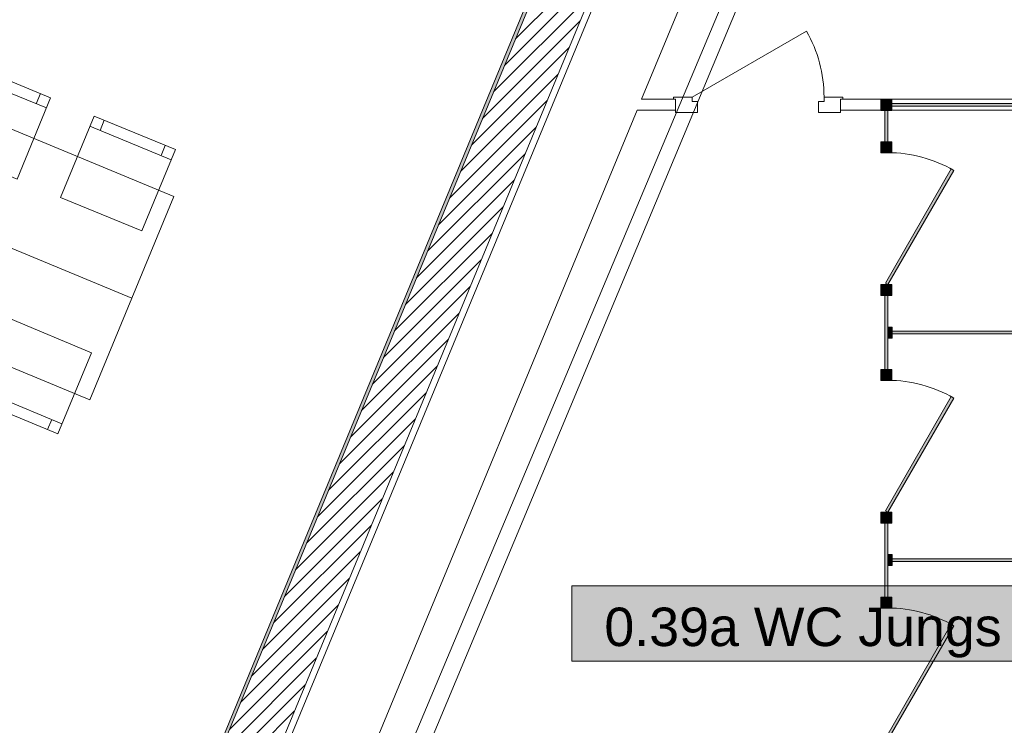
# Model space of a CAD drawing. Header units: metres. Extents: x -79 to 740, y -195 to 69.
# Tile 107 of 200: x 15.94 to 20.42, y 20.59 to 23.8. Entities that reach past the tile are written whole.
import ezdxf
from ezdxf.enums import TextEntityAlignment as Align

# ---------------------------------------------------------------- set-up
doc = ezdxf.new("R2010")
doc.units = ezdxf.units.M
doc.header["$MEASUREMENT"] = 0
for name, color, linetype in [('10 Wand außen', 7, 'Continuous'), ('70 Heizung', 7, 'Continuous'), ('Neubau_10 Wand außen', 7, 'Continuous'), ('Neubau_10 Wand innen', 7, 'Continuous'), ('Neubau_50 Möblierung', 7, 'Continuous'), ('Neubau_80 Raum', 7, 'Continuous')]:
    doc.layers.add(name, color=color, linetype=linetype)
doc.styles.add('ERSTELLTER_STIL_1', font='ARIALN.TTF')
doc.styles.add('ERSTELLTER_STIL_3', font='arial.ttf')

# ---------------------------------------------------------------- blocks, each defined once
blk = doc.blocks.new('Blockrahmentür 1-Fl 27_27')
at = {"layer": 'Neubau_10 Wand innen', "color": 7, "linetype": 'Continuous', "lineweight": 13}
for p, q in [((0.3, -0.01), (-0.2197, 0.2898)), ((-0.3, -0.01), (-0.385, -0.01)), ((-0.385, -0.01), (-0.385, -0.02)), ((-0.385, -0.02), (-0.375, -0.02)), ((-0.375, -0.02), (-0.375, -0.08)), ((-0.3, -0.03), (-0.3, -0.01)), ((-0.275, -0.03), (-0.3, -0.03)), ((-0.275, -0.08), (-0.275, -0.03)), ((0.275, -0.08), (0.275, -0.03)), ((0.275, -0.03), (0.3, -0.03)), ((0.3, -0.03), (0.3, -0.01)), ((0.3, -0.01), (0.385, -0.01)), ((0.385, -0.02), (0.375, -0.02)), ((0.375, -0.02), (0.375, -0.08)), ((0.385, -0.01), (0.385, -0.02)), ((-0.375, -0.08), (-0.275, -0.08)), ((0.375, -0.08), (0.275, -0.08))]:
    blk.add_line(p, q, dxfattribs=at)
at = {"layer": 'Neubau_10 Wand innen', "color": 7, "linetype": 'Continuous', "lineweight": 9}
for p, q in [((-0.375, -0.07), (-0.375, -0.02)), ((-0.375, -0.07), (-0.375, -0.02)), ((0.375, -0.07), (0.375, -0.02)), ((0.375, -0.07), (0.375, -0.02))]:
    blk.add_line(p, q, dxfattribs=at)
blk.add_arc((0.3, -0.01), 0.6, 150.0201, 180, dxfattribs=at)
blk = doc.blocks.new('WC-Trennwand - freistehend - GSDE[3]_1', base_point=(19.8856, 20.3089))
at = {"layer": 'Neubau_50 Möblierung', "linetype": 'Continuous', "lineweight": 0, "true_color": 0xffffff}
for points in [[(19.8606, 23.3889), (19.9106, 23.3889), (19.9106, 23.4389), (19.8606, 23.4389)], [(19.8756, 23.4039), (19.8956, 23.4039), (19.8956, 23.4239), (19.8756, 23.4239)], [(21.6136, 23.3889), (21.6636, 23.3889), (21.6636, 23.4389), (21.6136, 23.4389)], [(21.6286, 23.4039), (21.6486, 23.4039), (21.6486, 23.4239), (21.6286, 23.4239)], [(19.8791, 23.2464), (19.8921, 23.2464), (19.8921, 23.3889), (19.8791, 23.3889)], [(19.9106, 23.4204), (19.9106, 23.4074), (21.6136, 23.4074), (21.6136, 23.4204)], [(21.6451, 22.4039), (21.6451, 23.3889), (21.6321, 23.3889), (21.6321, 22.4039)], [(19.8606, 23.1964), (19.9106, 23.1964), (19.9106, 23.2464), (19.8606, 23.2464)], [(19.8756, 23.2114), (19.8956, 23.2114), (19.8956, 23.2314), (19.8756, 23.2314)], [(19.8921, 22.5964), (20.1921, 23.116), (20.1808, 23.1225), (19.8808, 22.6029)], [(19.8606, 22.5464), (19.9106, 22.5464), (19.9106, 22.5964), (19.8606, 22.5964)], [(19.8756, 22.5614), (19.8956, 22.5614), (19.8956, 22.5814), (19.8756, 22.5814)], [(19.8791, 22.2114), (19.8921, 22.2114), (19.8921, 22.5464), (19.8791, 22.5464)], [(19.8921, 22.3539), (19.9121, 22.3539), (19.9121, 22.4039), (19.8921, 22.4039)], [(21.6136, 22.3539), (21.6636, 22.3539), (21.6636, 22.4039), (21.6136, 22.4039)], [(19.9121, 22.3854), (19.9121, 22.3724), (21.6136, 22.3724), (21.6136, 22.3854)], [(21.6286, 22.3689), (21.6486, 22.3689), (21.6486, 22.3889), (21.6286, 22.3889)], [(21.6451, 21.3689), (21.6451, 22.3539), (21.6321, 22.3539), (21.6321, 21.3689)], [(19.8606, 22.1614), (19.9106, 22.1614), (19.9106, 22.2114), (19.8606, 22.2114)], [(19.8756, 22.1764), (19.8956, 22.1764), (19.8956, 22.1964), (19.8756, 22.1964)], [(19.8921, 21.5614), (20.1921, 22.081), (20.1808, 22.0875), (19.8808, 21.5679)], [(19.8606, 21.5114), (19.9106, 21.5114), (19.9106, 21.5614), (19.8606, 21.5614)], [(19.8756, 21.5264), (19.8956, 21.5264), (19.8956, 21.5464), (19.8756, 21.5464)], [(19.8791, 21.1764), (19.8921, 21.1764), (19.8921, 21.5114), (19.8791, 21.5114)], [(19.8921, 21.3189), (19.9121, 21.3189), (19.9121, 21.3689), (19.8921, 21.3689)], [(21.6136, 21.3189), (21.6636, 21.3189), (21.6636, 21.3689), (21.6136, 21.3689)], [(19.9121, 21.3504), (19.9121, 21.3374), (21.6136, 21.3374), (21.6136, 21.3504)], [(21.6286, 21.3339), (21.6486, 21.3339), (21.6486, 21.3539), (21.6286, 21.3539)], [(21.6451, 20.3339), (21.6451, 21.3189), (21.6321, 21.3189), (21.6321, 20.3339)], [(19.8606, 21.1264), (19.9106, 21.1264), (19.9106, 21.1764), (19.8606, 21.1764)], [(19.8756, 21.1414), (19.8956, 21.1414), (19.8956, 21.1614), (19.8756, 21.1614)], [(19.8921, 20.5264), (20.1921, 21.046), (20.1808, 21.0525), (19.8808, 20.5329)], [(19.8606, 20.4764), (19.9106, 20.4764), (19.9106, 20.5264), (19.8606, 20.5264)], [(19.8756, 20.4914), (19.8956, 20.4914), (19.8956, 20.5114), (19.8756, 20.5114)], [(19.8791, 20.3339), (19.8921, 20.3339), (19.8921, 20.4764), (19.8791, 20.4764)], [(19.8606, 20.2839), (19.9106, 20.2839), (19.9106, 20.3339), (19.8606, 20.3339)], [(21.6136, 20.2839), (21.6636, 20.2839), (21.6636, 20.3339), (21.6136, 20.3339)], [(19.8756, 20.2989), (19.8956, 20.2989), (19.8956, 20.3189), (19.8756, 20.3189)], [(19.9106, 20.3024), (21.6136, 20.3024), (21.6136, 20.3154), (19.9106, 20.3154)], [(21.6286, 20.2989), (21.6486, 20.2989), (21.6486, 20.3189), (21.6286, 20.3189)]]:
    blk.add_hatch(color=7, dxfattribs=at).paths.add_polyline_path(points)
at = {"layer": 'Neubau_50 Möblierung', "color": 8, "linetype": 'Continuous', "lineweight": 18, "flags": 128}
for points in [[(19.8606, 23.3889), (19.8606, 23.4389), (19.9106, 23.4389), (19.9106, 23.3889)], [(19.8756, 23.4039), (19.8756, 23.4239), (19.8956, 23.4239), (19.8956, 23.4039)], [(21.6136, 23.3889), (21.6136, 23.4389), (21.6636, 23.4389), (21.6636, 23.3889)], [(21.6286, 23.4039), (21.6286, 23.4239), (21.6486, 23.4239), (21.6486, 23.4039)], [(19.8791, 23.2464), (19.8791, 23.3889), (19.8921, 23.3889), (19.8921, 23.2464)], [(19.9106, 23.4204), (21.6136, 23.4204), (21.6136, 23.4074), (19.9106, 23.4074)], [(21.6451, 22.4039), (21.6451, 23.3889), (21.6321, 23.3889), (21.6321, 22.4039)], [(19.8606, 23.1964), (19.8606, 23.2464), (19.9106, 23.2464), (19.9106, 23.1964)], [(19.8756, 23.2114), (19.8756, 23.2314), (19.8956, 23.2314), (19.8956, 23.2114)], [(19.8921, 22.5964), (19.8808, 22.6029), (20.1808, 23.1225), (20.1921, 23.116)], [(19.8606, 22.5464), (19.8606, 22.5964), (19.9106, 22.5964), (19.9106, 22.5464)], [(19.8756, 22.5614), (19.8756, 22.5814), (19.8956, 22.5814), (19.8956, 22.5614)], [(19.8791, 22.2114), (19.8791, 22.5464), (19.8921, 22.5464), (19.8921, 22.2114)], [(19.8921, 22.3539), (19.8921, 22.4039), (19.9121, 22.4039), (19.9121, 22.3539)], [(21.6136, 22.3539), (21.6136, 22.4039), (21.6636, 22.4039), (21.6636, 22.3539)], [(19.9121, 22.3854), (21.6136, 22.3854), (21.6136, 22.3724), (19.9121, 22.3724)], [(21.6286, 22.3689), (21.6286, 22.3889), (21.6486, 22.3889), (21.6486, 22.3689)], [(21.6451, 21.3689), (21.6451, 22.3539), (21.6321, 22.3539), (21.6321, 21.3689)], [(19.8606, 22.1614), (19.8606, 22.2114), (19.9106, 22.2114), (19.9106, 22.1614)], [(19.8756, 22.1764), (19.8756, 22.1964), (19.8956, 22.1964), (19.8956, 22.1764)], [(19.8921, 21.5614), (19.8808, 21.5679), (20.1808, 22.0875), (20.1921, 22.081)], [(19.8606, 21.5114), (19.8606, 21.5614), (19.9106, 21.5614), (19.9106, 21.5114)], [(19.8756, 21.5264), (19.8756, 21.5464), (19.8956, 21.5464), (19.8956, 21.5264)], [(19.8791, 21.1764), (19.8791, 21.5114), (19.8921, 21.5114), (19.8921, 21.1764)], [(19.8921, 21.3189), (19.8921, 21.3689), (19.9121, 21.3689), (19.9121, 21.3189)], [(21.6136, 21.3189), (21.6136, 21.3689), (21.6636, 21.3689), (21.6636, 21.3189)], [(19.9121, 21.3504), (21.6136, 21.3504), (21.6136, 21.3374), (19.9121, 21.3374)], [(21.6286, 21.3339), (21.6286, 21.3539), (21.6486, 21.3539), (21.6486, 21.3339)], [(21.6451, 20.3339), (21.6451, 21.3189), (21.6321, 21.3189), (21.6321, 20.3339)], [(19.8606, 21.1264), (19.8606, 21.1764), (19.9106, 21.1764), (19.9106, 21.1264)], [(19.8756, 21.1414), (19.8756, 21.1614), (19.8956, 21.1614), (19.8956, 21.1414)], [(19.8921, 20.5264), (19.8808, 20.5329), (20.1808, 21.0525), (20.1921, 21.046)], [(19.8606, 20.4764), (19.8606, 20.5264), (19.9106, 20.5264), (19.9106, 20.4764)], [(19.8756, 20.4914), (19.8756, 20.5114), (19.8956, 20.5114), (19.8956, 20.4914)], [(19.8791, 20.3339), (19.8791, 20.4764), (19.8921, 20.4764), (19.8921, 20.3339)], [(19.8606, 20.2839), (19.8606, 20.3339), (19.9106, 20.3339), (19.9106, 20.2839)], [(21.6136, 20.2839), (21.6136, 20.3339), (21.6636, 20.3339), (21.6636, 20.2839)], [(19.8756, 20.2989), (19.8756, 20.3189), (19.8956, 20.3189), (19.8956, 20.2989)], [(19.9106, 20.3024), (21.6136, 20.3024), (21.6136, 20.3154), (19.9106, 20.3154)], [(21.6286, 20.2989), (21.6286, 20.3189), (21.6486, 20.3189), (21.6486, 20.2989)]]:
    blk.add_lwpolyline(points, close=True, dxfattribs=at)
at = {"layer": 'Neubau_50 Möblierung', "color": 8, "linetype": 'Continuous', "lineweight": 18}
for centre in [(19.8921, 22.5964), (19.8921, 21.5614), (19.8921, 20.5264)]:
    blk.add_arc(centre, 0.6, 60, 90, dxfattribs=at)
blk = doc.blocks.new('Stuhl 02 27[162]_1', base_point=(16.2704, 22.2872))
at = {"layer": 'Neubau_50 Möblierung', "color": 8, "linetype": 'Continuous', "lineweight": 18}
for p, q in [((16.1358, 21.9641), (15.7666, 22.118)), ((15.8127, 22.0987), (15.7935, 22.0526)), ((16.0896, 21.9834), (16.0704, 21.9372))]:
    blk.add_line(p, q, dxfattribs=at)
at = {"layer": 'Neubau_50 Möblierung', "color": 8, "linetype": 'Continuous', "lineweight": 18, "flags": 128}
blk.add_lwpolyline([(16.2704, 22.2872), (15.9012, 22.4411), (15.7473, 22.0718), (16.1166, 21.918)], close=True, dxfattribs=at)
blk = doc.blocks.new('Stuhl 02 27[164]_1', base_point=(16.4995, 22.8406))
at = {"layer": 'Neubau_50 Möblierung', "color": 8, "linetype": 'Continuous', "lineweight": 18}
for p, q in [((16.3089, 23.2975), (16.328, 23.3437)), ((16.6326, 23.1643), (16.2627, 23.3165)), ((16.5864, 23.1833), (16.6054, 23.2296))]:
    blk.add_line(p, q, dxfattribs=at)
at = {"layer": 'Neubau_50 Möblierung', "color": 8, "linetype": 'Continuous', "lineweight": 18, "flags": 128}
blk.add_lwpolyline([(16.4995, 22.8406), (16.1296, 22.9928), (16.2817, 23.3627), (16.6517, 23.2106)], close=True, dxfattribs=at)
blk = doc.blocks.new('Stuhl 02 27[165]_1', base_point=(15.9314, 23.0761))
at = {"layer": 'Neubau_50 Möblierung', "color": 8, "linetype": 'Continuous', "lineweight": 18}
for p, q in [((15.7413, 23.5331), (15.7604, 23.5794)), ((16.0649, 23.3997), (15.6951, 23.5522)), ((16.0187, 23.4188), (16.0377, 23.465))]:
    blk.add_line(p, q, dxfattribs=at)
at = {"layer": 'Neubau_50 Möblierung', "color": 8, "linetype": 'Continuous', "lineweight": 18, "flags": 128}
blk.add_lwpolyline([(15.9314, 23.0761), (15.5617, 23.2286), (15.7142, 23.5984), (16.084, 23.4459)], close=True, dxfattribs=at)
blk = doc.blocks.new('Schultisch 27[252]_1', base_point=(16.454, 22.5353))
at = {"layer": 'Neubau_50 Möblierung', "color": 8, "linetype": 'Continuous', "lineweight": 18, "flags": 128}
blk.add_lwpolyline([(16.454, 22.5353), (15.3452, 22.9943), (15.154, 22.5324), (16.2627, 22.0734)], close=True, dxfattribs=at)
blk = doc.blocks.new('Schultisch 27[253]_1', base_point=(16.454, 22.5353))
at = {"layer": 'Neubau_50 Möblierung', "color": 8, "linetype": 'Continuous', "lineweight": 18, "flags": 128}
blk.add_lwpolyline([(16.454, 22.5353), (15.3452, 22.9943), (15.5365, 23.4563), (16.6452, 22.9973)], close=True, dxfattribs=at)
blk = doc.blocks.new('WC Jungs_0.39a_57_1', base_point=(32.037, -12.0819))
at = {"layer": 'Neubau_80 Raum', "linetype": 'Continuous', "lineweight": 0, "true_color": 0x272a1c}
blk.add_hatch(color=250, dxfattribs=at).paths.add_polyline_path([(18.4545, 20.8841), (20.5581, 20.8841), (20.5581, 21.2279), (18.4545, 21.2279)])
at = {"layer": 'Neubau_80 Raum', "color": 7, "linetype": 'Continuous', "lineweight": 9, "flags": 128}
blk.add_lwpolyline([(18.4545, 20.8841), (20.5581, 20.8841), (20.5581, 21.2279), (18.4545, 21.2279)], close=True, dxfattribs=at)
at = {"layer": 'Neubau_80 Raum', "color": 7, "lineweight": 9, "style": 'ERSTELLTER_STIL_3'}
blk.add_attdef('stApartmentId', text='', height=0.175, dxfattribs=at).set_placement((19.5063, 21.0407), align=Align.MIDDLE_CENTER)
at = {"layer": 'Neubau_80 Raum', "color": 7, "lineweight": 9}
for tag, height, style, p in [('DUMMY_850', 0.2, 'ERSTELLTER_STIL_1', (33.5867, -10.5422)), ('ROOM_NAME', 0.2, 'ERSTELLTER_STIL_1', (31.2514, -10.6014)), ('ROOM_NUMBER', 0.175, 'ERSTELLTER_STIL_3', (31.4161, -11.1523)), ('measuredNetAreaCode', 0.175, 'ERSTELLTER_STIL_3', (31.4161, -11.6679)), ('perimeterCode', 0.175, 'ERSTELLTER_STIL_3', (31.4161, -12.0116)), ('ceilingHeightCode', 0.175, 'ERSTELLTER_STIL_3', (31.4161, -12.3554)), ('measuredAreaCode', 0.175, 'ERSTELLTER_STIL_3', (31.4161, -12.6991)), ('DUMMY_851_0', 0.175, 'ERSTELLTER_STIL_3', (33.3469, -12.6991)), ('DUMMY_852', 0.175, 'ERSTELLTER_STIL_3', (31.4161, -13.0429)), ('DUMMY_851_1', 0.175, 'ERSTELLTER_STIL_3', (33.3469, -13.0429)), ('DUMMY_853', 0.175, 'ERSTELLTER_STIL_3', (31.4161, -13.3866)), ('DUMMY_851_2', 0.175, 'ERSTELLTER_STIL_3', (33.3469, -13.3866))]:
    blk.add_attdef(tag, text='', height=height, dxfattribs=dict(at, style=style)).set_placement(p, align=Align.TOP_LEFT)

msp = doc.modelspace()

# ---------------------------------------------------------------- hatches: boundary and pattern name
at = {"layer": 'Neubau_10 Wand außen', "linetype": 'Continuous', "lineweight": 0, "true_color": 0x000000}
h = msp.add_hatch(dxfattribs=at)
h.set_pattern_fill('Hochlochziegel_0001', color=18, style=0, pattern_type=2)
h.set_pattern_definition([(45, (0, 0), (-0.03535534, 0.03535534), [])])
h.paths.add_polyline_path([(18.8042, 24.8769), (18.5868, 24.6514), (15.3189, 16.762), (15.5407, 16.6702), (18.94, 24.8769)])
h = msp.add_hatch(dxfattribs=at)
h.set_pattern_fill('Gips_0001', color=18, style=0, pattern_type=2)
h.set_pattern_definition([(45, (0, 0), (-0.01767767, 0.01767767), [0, -0.025])])
h.paths.add_polyline_path([(18.5584, 24.6219), (15.3051, 16.7678), (15.3189, 16.762), (18.5746, 24.6219)])

# ---------------------------------------------------------------- linework, layer by layer
at = {"layer": '10 Wand außen', "color": 7, "linetype": 'Continuous', "lineweight": 9, "flags": 128}
for points in [[(18.7993, 24.4583), (16.577, 19.0932)], [(18.7724, 23.4395), (19.1944, 24.4583)], [(17.4853, 20.3322), (18.7516, 23.3895)]]:
    msp.add_lwpolyline(points, dxfattribs=at)
at = {"layer": '70 Heizung', "color": 5, "linetype": 'Continuous', "lineweight": 18}
msp.add_line((19.3362, 24.3462), (16.6165, 17.8701), dxfattribs=at)
at = {"layer": '70 Heizung', "color": 1, "linetype": 'Continuous', "lineweight": 13}
msp.add_line((19.3799, 24.2706), (16.9174, 18.3789), dxfattribs=at)
at = {"layer": 'Neubau_10 Wand außen', "color": 7, "linetype": 'Continuous', "lineweight": 13}
msp.add_line((18.5746, 24.6219), (15.3189, 16.762), dxfattribs=at)
at = {"layer": 'Neubau_10 Wand außen', "color": 7, "linetype": 'Continuous', "lineweight": 13, "flags": 128}
for points in [[(15.5407, 16.6702), (18.94, 24.8769)], [(18.5584, 24.6219), (15.3051, 16.7678)]]:
    msp.add_lwpolyline(points, dxfattribs=at)
at = {"layer": 'Neubau_10 Wand innen', "color": 7, "linetype": 'Continuous', "lineweight": 9}
for p, q in [((18.927, 23.3895), (18.927, 23.4395)), ((19.677, 23.3894), (19.677, 23.4394))]:
    msp.add_line(p, q, dxfattribs=at)
at = {"layer": 'Neubau_10 Wand innen', "color": 7, "linetype": 'Continuous', "lineweight": 9, "flags": 128}
for points in [[(18.927, 23.4395), (18.7724, 23.4395)], [(21.6386, 23.4392), (19.677, 23.4394)], [(18.7516, 23.3895), (18.927, 23.3895)], [(19.677, 23.3894), (21.6386, 23.3892)]]:
    msp.add_lwpolyline(points, dxfattribs=at)

# ---------------------------------------------------------------- block references
at = {"layer": 'Neubau_10 Wand innen', "color": 7, "linetype": 'Continuous', "lineweight": 13, "xscale": -1, "rotation": 359.9929659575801}
msp.add_blockref('Blockrahmentür 1-Fl 27_27', (19.302, 23.4595), dxfattribs=at)
at = {"layer": 'Neubau_50 Möblierung', "color": 8, "linetype": 'Continuous', "lineweight": 18}
for name, p in [('Stuhl 02 27[165]_1', (15.9314, 23.0761)), ('Schultisch 27[253]_1', (16.454, 22.5353)), ('WC-Trennwand - freistehend - GSDE[3]_1', (19.8856, 20.3089)), ('Stuhl 02 27[164]_1', (16.4995, 22.8406)), ('Schultisch 27[252]_1', (16.454, 22.5353)), ('Stuhl 02 27[162]_1', (16.2704, 22.2872))]:
    msp.add_blockref(name, p, dxfattribs=at)
at = {"layer": 'Neubau_80 Raum', "color": 7, "linetype": 'Continuous', "lineweight": 13}
ref = msp.add_blockref('WC Jungs_0.39a_57_1', (32.037, -12.0819), dxfattribs=at)
ref.add_attrib('stApartmentId', '0.39a WC Jungs', dxfattribs={"color": 7, "lineweight": 9, "height": 0.175, "style": 'ERSTELLTER_STIL_3'}).set_placement((19.5063, 21.0407), align=Align.MIDDLE_CENTER)

doc.saveas('drawing.dxf')
